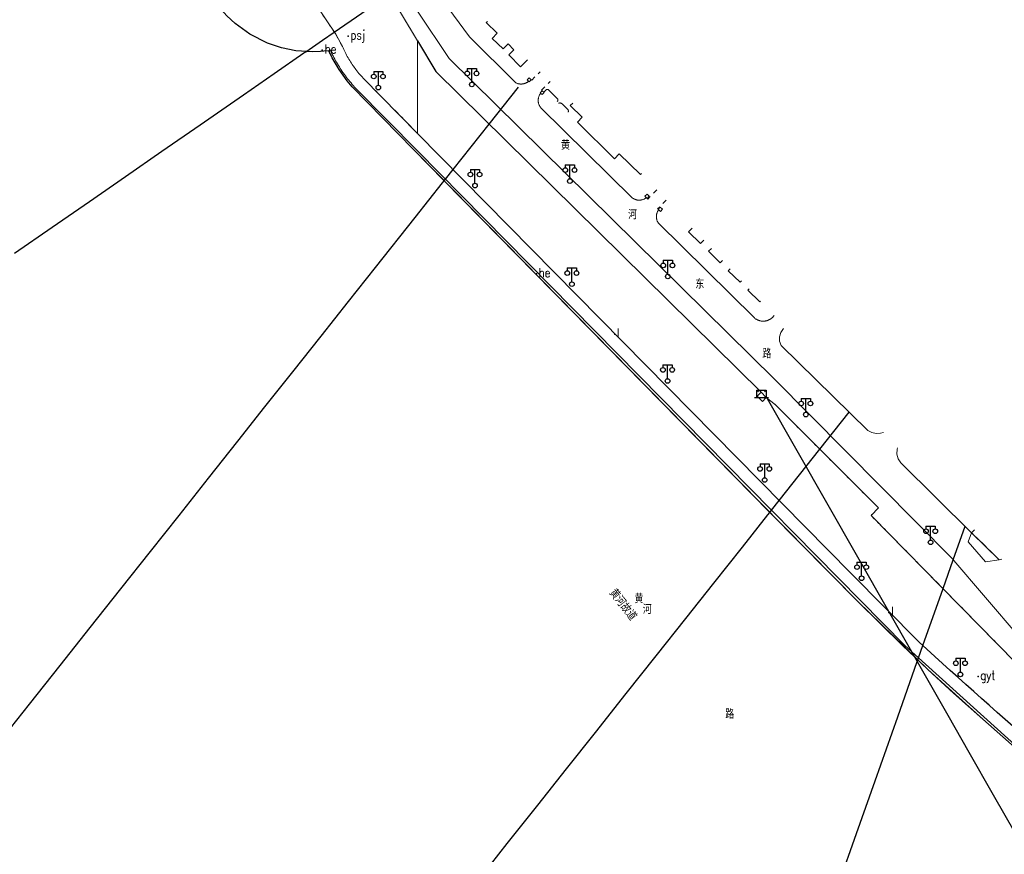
# Model space of a CAD drawing. Extents: x 39508475 to 39522402, y 3783947 to 3795549.
# Tile 160 of 256: x 39518164 to 39518377, y 3790756 to 3790937. Entities that reach past the tile are written whole.
import ezdxf
from ezdxf.enums import TextEntityAlignment as Align

# ---------------------------------------------------------------- set-up
doc = ezdxf.new("R2010")
doc.units = 0
doc.header["$PDSIZE"] = 0.2
doc.linetypes.add('X0', pattern=[4, 3, -1])
doc.linetypes.add('X6', pattern=[2, 1, -1])
doc.layers.get('0').update_dxf_attribs({"linetype": 'CONTINUOUS'})
for name, color, linetype in [('DLSS', 4, 'CONTINUOUS'), ('JCDL_JMDD_F', 231, 'CONTINUOUS'), ('JCDL_JMDM_F', 231, 'CONTINUOUS'), ('JCDL_JMDX_F', 231, 'CONTINUOUS'), ('JCDL_JT_ZJ', 100, 'CONTINUOUS'), ('JCDL_SX_ZJ', 5, 'CONTINUOUS'), ('JCDL_ZBM', 3, 'CONTINUOUS'), ('JMD', 6, 'CONTINUOUS'), ('SXSS', 5, 'CONTINUOUS'), ('zdh', 7, 'CONTINUOUS'), ('断面线', 2, 'CONTINUOUS')]:
    doc.layers.add(name, color=color, linetype=linetype)
for name, color, linetype, lineweight in [('JCDL_JMDX', 1, 'CONTINUOUS', 0), ('JCDL_SXM', 5, 'CONTINUOUS', 0), ('JCDL_ZBX_F', 7, 'CONTINUOUS', 0), ('QT_SYT_ZJ', 7, 'CONTINUOUS', 0), ('TEXTL_ZJ', 7, 'CONTINUOUS', 0)]:
    doc.layers.add(name, color=color, linetype=linetype, lineweight=lineweight)
doc.styles.add('HZ', font='rs', dxfattribs={"width": 0.8, "bigfont": 'hztxt'})
doc.linetypes.add('10422', pattern='A,2,[150,AAA.SHX,S=1,R=0,X=0,Y=1],2,[177,AAA.SHX,S=1,R=0,X=0,Y=0.8],1e-09', length=4)
doc.linetypes.add('X19', pattern='A,4.5,[145,symbolx.shx,S=1,R=0,X=0,Y=1],4.5,-0.5,[146,symbolx.shx,S=1,R=0,X=0,Y=0],-0.5', length=10)

# ---------------------------------------------------------------- blocks, each defined once
blk = doc.blocks.new('3521000')
at = {"color": 0}
for p, q in [((-1, 3.5), (1, 3.5)), ((0, 0.5), (0, 3.5))]:
    blk.add_line(p, q, dxfattribs=at)
at = {"color": 0, "linetype": 'Continuous', "flags": 128}
for points in [[(-1, 3.5), (-1, 2.9)], [(1, 3.5), (1, 2.9)]]:
    blk.add_lwpolyline(points, dxfattribs=at)
at = {"color": 0}
for centre in [(-1, 2.4), (1, 2.4), (0, 0)]:
    blk.add_circle(centre, 0.5, dxfattribs=at)
blk = doc.blocks.new('3552000')
at = {"color": 0}
for p, q in [((-1.5, 0), (1.5, 0)), ((-1, 1.6), (-0.65, 1.25)), ((-1, 1.6), (1, 1.6)), ((-1, 0), (-1, 1.6)), ((1, 1.6), (0.65, 1.25)), ((1, 1.6), (1, 0))]:
    blk.add_line(p, q, dxfattribs=at)

msp = doc.modelspace()

# ---------------------------------------------------------------- linework, layer by layer
at = {"layer": 'DLSS', "linetype": 'X6', "lineweight": 0}
for points in [[(39518237.71801, 3790952.87518), (39518250, 3790932.38087)], [(39518250, 3790912.36724), (39518238.228, 3790924.322), (39518237.99553, 3790924.5738), (39518237.76694, 3790924.82913), (39518237.54198, 3790925.08768), (39518237.32069, 3790925.34937), (39518237.10313, 3790925.61417), (39518236.88934, 3790925.88201), (39518236.67935, 3790926.15285), (39518236.47321, 3790926.42664), (39518236.27096, 3790926.70331), (39518236.12, 3790926.916), (39518236.07264, 3790926.98281), (39518235.87829, 3790927.26508), (39518235.68795, 3790927.55007), (39518235.50166, 3790927.83773), (39518235.31945, 3790928.12799), (39518235.14137, 3790928.4208), (39518234.96744, 3790928.71609), (39518234.7977, 3790929.01382), (39518234.63219, 3790929.31391), (39518234.47094, 3790929.61631), (39518234.31397, 3790929.92096), (39518234.16133, 3790930.2278), (39518234.01304, 3790930.53677), (39518233.86913, 3790930.8478), (39518233.73001, 3790931.161), (39518232.303, 3790933.81601), (39518227.974, 3790940.22001)], [(39518274.57, 3790923.979), (39518274.694, 3790923.854), (39518276.49969, 3790925.6905)], [(39518276.929, 3790921.592), (39518276.83301, 3790921.695), (39518278.6896, 3790923.58573)], [(39518301.73396, 3790900.12375), (39518299.80836, 3790898.15601), (39518299.651, 3790898.31)], [(39518303.78787, 3790897.92525), (39518301.94603, 3790896.04059), (39518302.051, 3790895.938)], [(39518325.458, 3790855.208), (39518327.428, 3790853.619), (39518349.735, 3790831.28), (39518348.121, 3790829.675), (39518363.456, 3790814.06599), (39518383.559, 3790793.564)]]:
    msp.add_lwpolyline(points, dxfattribs=at)
at = {"layer": 'DLSS', "linetype": 'Continuous', "lineweight": 20}
for points in [[(39518250, 3790938.77864), (39518256.819, 3790928.587), (39518327.23101, 3790859.193), (39518365.567, 3790820.415), (39518380.14501, 3790803.426)], [(39518375.86599, 3790820.08099), (39518372.853, 3790819.628), (39518369.114, 3790823.96699), (39518369.87201, 3790825.92399)]]:
    msp.add_lwpolyline(points, dxfattribs=at)
at = {"layer": 'DLSS'}
for points in [[(39518250, 3790932.38087), (39518253.972, 3790925.753), (39518324.306, 3790856.323)], [(39518421.44723, 3790750), (39518417.159, 3790753.473), (39518401.636, 3790765.57301), (39518382.271, 3790780.99699), (39518380.5558, 3790782.49191), (39518378.84386, 3790783.99056), (39518377.13493, 3790785.49264), (39518375.42903, 3790786.99816), (39518373.72615, 3790788.5071), (39518373.639, 3790788.585), (39518372.02632, 3790790.01946), (39518370.32952, 3790791.53523), (39518368.63578, 3790793.05442), (39518366.94509, 3790794.577), (39518365.25747, 3790796.10298), (39518363.57291, 3790797.63235), (39518361.89144, 3790799.1651), (39518360.21305, 3790800.70122), (39518358.538, 3790802.241), (39518343.735, 3790817.177), (39518250, 3790912.36724)]]:
    msp.add_lwpolyline(points, dxfattribs=at)
at = {"layer": 'JCDL_JMDM_F', "lineweight": 0}
msp.add_lwpolyline([(39518323.486, 3790855.46799), (39518324.306, 3790856.323), (39518325.458, 3790855.208), (39518324.64308, 3790854.3583), (39518323.486, 3790855.46799)], dxfattribs=at)
at = {"layer": 'JCDL_JMDX', "color": 6, "linetype": 'X19', "lineweight": 0}
for points in [[(39518253.075, 3790944.38801), (39518261.206, 3790933.279), (39518271.19499, 3790923.35199), (39518271.29088, 3790923.30094), (39518271.38909, 3790923.2545), (39518271.48924, 3790923.21239), (39518271.59113, 3790923.17472), (39518271.69458, 3790923.14154), (39518271.79938, 3790923.11292), (39518271.90533, 3790923.08892), (39518272.01224, 3790923.06959), (39518272.11989, 3790923.05495), (39518272.22807, 3790923.04504), (39518272.33659, 3790923.03988), (39518272.349, 3790923.03999), (39518272.44522, 3790923.03948), (39518272.55378, 3790923.04384), (39518272.66203, 3790923.05294), (39518272.76978, 3790923.06678), (39518272.87683, 3790923.08532), (39518272.98296, 3790923.10853), (39518273.08797, 3790923.13637), (39518273.19166, 3790923.16878), (39518273.29383, 3790923.2057), (39518273.39429, 3790923.24706), (39518273.49284, 3790923.29278), (39518273.58929, 3790923.34277), (39518273.68346, 3790923.39694), (39518273.77517, 3790923.45518), (39518273.86424, 3790923.51738), (39518273.9505, 3790923.58341), (39518274.03352, 3790923.65347)], [(39518231.05901, 3790930.531), (39518231.21913, 3790930.17451), (39518231.38427, 3790929.82032), (39518231.55402, 3790929.46831), (39518231.72834, 3790929.11854), (39518231.90721, 3790928.77107), (39518232.09058, 3790928.42597), (39518232.27845, 3790928.08328), (39518232.47076, 3790927.74307), (39518232.66749, 3790927.4054), (39518232.8686, 3790927.07032), (39518233.07407, 3790926.73789), (39518233.28385, 3790926.40817), (39518233.49791, 3790926.08121), (39518233.71622, 3790925.75707), (39518233.865, 3790925.542), (39518233.93873, 3790925.4358), (39518234.16541, 3790925.11746), (39518234.39622, 3790924.80209), (39518234.63112, 3790924.48977), (39518234.87008, 3790924.18053), (39518235.11304, 3790923.87444), (39518235.35997, 3790923.57154), (39518235.61083, 3790923.27188), (39518235.86558, 3790922.97552), (39518236.12416, 3790922.6825), (39518236.38655, 3790922.39288), (39518236.65299, 3790922.107), (39518250, 3790908.55554)], [(39518299.50182, 3790898.43992), (39518299.41459, 3790898.37318), (39518299.32425, 3790898.3107), (39518299.23123, 3790898.25228), (39518299.13572, 3790898.19803), (39518299.0379, 3790898.14807), (39518298.93796, 3790898.10249), (39518298.83611, 3790898.06138), (39518298.73253, 3790898.02481), (39518298.62743, 3790897.99287), (39518298.52103, 3790897.96561), (39518298.41352, 3790897.9431), (39518298.30512, 3790897.92536), (39518298.19604, 3790897.91244), (39518298.08649, 3790897.90436), (39518297.9767, 3790897.90114), (39518297.86687, 3790897.90279), (39518297.82699, 3790897.905), (39518297.75722, 3790897.9093), (39518297.64797, 3790897.92065), (39518297.53932, 3790897.93683), (39518297.4315, 3790897.95781), (39518297.32472, 3790897.98354), (39518297.21917, 3790898.01397), (39518297.11508, 3790898.04904), (39518297.01265, 3790898.08869), (39518296.91207, 3790898.13284), (39518296.81354, 3790898.18139), (39518296.71726, 3790898.23426), (39518296.62341, 3790898.29134), (39518296.53219, 3790898.35253), (39518296.44401, 3790898.41801), (39518276.658, 3790917.914), (39518276.58823, 3790918.00269), (39518276.52288, 3790918.09469), (39518276.46174, 3790918.18955), (39518276.40494, 3790918.28707), (39518276.3526, 3790918.38705), (39518276.30483, 3790918.48929), (39518276.26171, 3790918.59358), (39518276.22334, 3790918.69971), (39518276.1898, 3790918.80746), (39518276.16116, 3790918.91662), (39518276.13747, 3790919.02696), (39518276.11878, 3790919.13825), (39518276.10513, 3790919.25027), (39518276.105, 3790919.256), (39518276.09655, 3790919.3628), (39518276.09305, 3790919.4756), (39518276.09465, 3790919.58844), (39518276.10133, 3790919.70109), (39518276.11309, 3790919.81333), (39518276.1299, 3790919.92492), (39518276.15173, 3790920.03564), (39518276.17853, 3790920.14527), (39518276.21025, 3790920.25357), (39518276.24682, 3790920.36033), (39518276.28817, 3790920.46534), (39518276.33422, 3790920.56837), (39518276.38487, 3790920.66921), (39518276.44001, 3790920.76768), (39518276.49954, 3790920.86355), (39518276.56334, 3790920.95664), (39518276.6316, 3790921.04649)], [(39518250, 3790908.55554), (39518355.39899, 3790801.542), (39518379.921, 3790779.38601), (39518400.135, 3790763.31501), (39518415.391, 3790751.458), (39518417.16818, 3790750)], [(39518302.16825, 3790895.82322), (39518302.10396, 3790895.73613), (39518302.04395, 3790895.64602), (39518301.988, 3790895.55334), (39518301.93624, 3790895.45825), (39518301.88876, 3790895.36096), (39518301.84565, 3790895.26165), (39518301.80701, 3790895.16052), (39518301.7729, 3790895.05777), (39518301.7434, 3790894.95361), (39518301.71857, 3790894.84823), (39518301.69846, 3790894.74186), (39518301.68309, 3790894.63469), (39518301.67251, 3790894.52695), (39518301.66674, 3790894.41884), (39518301.66599, 3790894.355), (39518301.66578, 3790894.31059), (39518301.66965, 3790894.20239), (39518301.67832, 3790894.09448), (39518301.69179, 3790893.98706), (39518301.71003, 3790893.88034), (39518301.73299, 3790893.77455), (39518301.76064, 3790893.66988), (39518301.79293, 3790893.56654), (39518301.82978, 3790893.46475), (39518301.87112, 3790893.36469), (39518301.91688, 3790893.26657), (39518301.96696, 3790893.17059), (39518302.02126, 3790893.07693), (39518302.08, 3790892.98601), (39518322.91099, 3790872.406), (39518323.00423, 3790872.32772), (39518323.10103, 3790872.25387), (39518323.20091, 3790872.18426), (39518323.30371, 3790872.11902), (39518323.40922, 3790872.05828), (39518323.51725, 3790872.00213), (39518323.6276, 3790871.95069), (39518323.74006, 3790871.90406), (39518323.85443, 3790871.86231), (39518323.97049, 3790871.82553), (39518324.08803, 3790871.79379), (39518324.20682, 3790871.76714), (39518324.32666, 3790871.74564), (39518324.44731, 3790871.72931), (39518324.56855, 3790871.71821), (39518324.611, 3790871.716), (39518324.69016, 3790871.71234), (39518324.8119, 3790871.71171), (39518324.93356, 3790871.71633), (39518325.05491, 3790871.72619), (39518325.17572, 3790871.74127), (39518325.29577, 3790871.76154), (39518325.41484, 3790871.78696), (39518325.5327, 3790871.8175), (39518325.64913, 3790871.85308), (39518325.76392, 3790871.89365), (39518325.87686, 3790871.93912), (39518325.98773, 3790871.98942), (39518326.09633, 3790872.04445), (39518326.20246, 3790872.10411), (39518326.30592, 3790872.16829), (39518326.40652, 3790872.23687), (39518326.50407, 3790872.30971), (39518326.59839, 3790872.3867), (39518326.68901, 3790872.46799), (39518327.13876, 3790872.93043)], [(39518329.14701, 3790870.095), (39518328.56616, 3790869.29844), (39518328.27895, 3790868.35528), (39518328.31684, 3790867.3701), (39518328.676, 3790866.452), (39518347.42499, 3790848.041), (39518348.28611, 3790847.60314), (39518349.23066, 3790847.40023), (39518350.19571, 3790847.44539), (39518350.77648, 3790847.62859)], [(39518353.858, 3790844.33012), (39518353.75981, 3790844.01756), (39518353.73044, 3790842.95718), (39518354.01028, 3790841.93396), (39518354.57522, 3790841.03611), (39518369.87201, 3790825.92399)]]:
    msp.add_lwpolyline(points, dxfattribs=at)
at = {"layer": 'JCDL_JMDX_F', "linetype": 'Continuous', "lineweight": 0}
for points in [[(39518274.13899, 3790923.548), (39518274.57, 3790923.979), (39518274.14574, 3790924.40326), (39518273.71473, 3790923.97226), (39518274.03352, 3790923.65347), (39518274.13899, 3790923.548)], [(39518276.516, 3790921.15599), (39518276.929, 3790921.592), (39518277.3646, 3790921.17938), (39518276.9516, 3790920.74337), (39518276.6316, 3790921.04649), (39518276.516, 3790921.15599)], [(39518299.18199, 3790898.753), (39518299.50182, 3790898.43992), (39518299.65699, 3790898.288), (39518300.1187, 3790898.75962), (39518299.6437, 3790899.22463), (39518299.18199, 3790898.753)], [(39518302.051, 3790895.938), (39518302.16825, 3790895.82322), (39518302.52599, 3790895.473), (39518302.9877, 3790895.94463), (39518302.5127, 3790896.40963), (39518302.051, 3790895.938)]]:
    msp.add_lwpolyline(points, dxfattribs=at)
at = {"layer": 'JCDL_SXM', "linetype": 'Continuous', "lineweight": 0}
msp.add_lwpolyline([(39518250, 3790908.01458), (39518288.21458, 3790869.02376), (39518324.02701, 3790832.56846), (39518345.27717, 3790811.07064), (39518354.904, 3790801.54), (39518360.36681, 3790796.35909), (39518365.97827, 3790791.19732), (39518372.27501, 3790785.57387), (39518379.749, 3790779.03799), (39518399.707, 3790763.136), (39518415.254, 3790751.118), (39518416.62715, 3790750)], dxfattribs=at)
at = {"layer": 'JCDL_ZBM', "linetype": 'Continuous', "lineweight": 0}
for points in [[(39518237.71801, 3790952.87518), (39518250, 3790932.38087)], [(39518250, 3790932.38087), (39518250, 3790912.36724), (39518238.228, 3790924.322), (39518237.99553, 3790924.5738), (39518237.76693, 3790924.82914), (39518237.54197, 3790925.08768), (39518237.3207, 3790925.34937), (39518237.10314, 3790925.61418), (39518236.88934, 3790925.88202), (39518236.67935, 3790926.15287), (39518236.47321, 3790926.42664), (39518236.27095, 3790926.7033), (39518236.07263, 3790926.9828), (39518235.87829, 3790927.26508), (39518235.68795, 3790927.55007), (39518235.50166, 3790927.83774), (39518235.31945, 3790928.12799), (39518235.14137, 3790928.4208), (39518234.96744, 3790928.71609), (39518234.7977, 3790929.01382), (39518234.63218, 3790929.31391), (39518234.47094, 3790929.61631), (39518234.31397, 3790929.92096), (39518234.16132, 3790930.2278), (39518234.01303, 3790930.53677), (39518233.86912, 3790930.84781), (39518233.73001, 3790931.161), (39518232.303, 3790933.81601), (39518227.974, 3790940.22001)], [(39518377.13494, 3790785.49264), (39518375.42902, 3790786.99815), (39518373.72615, 3790788.5071), (39518372.02631, 3790790.01945), (39518370.32952, 3790791.53524), (39518368.63578, 3790793.05441), (39518366.94508, 3790794.577), (39518365.25746, 3790796.10298), (39518363.57292, 3790797.63235), (39518361.89143, 3790799.1651), (39518360.21305, 3790800.70123), (39518358.538, 3790802.241), (39518343.735, 3790817.177), (39518250, 3790912.36724), (39518250, 3790932.38087), (39518253.972, 3790925.753), (39518324.306, 3790856.323), (39518323.486, 3790855.46799)], [(39518323.486, 3790855.46799), (39518324.64308, 3790854.3583), (39518325.458, 3790855.208), (39518327.428, 3790853.619), (39518349.735, 3790831.28), (39518348.121, 3790829.675), (39518363.456, 3790814.06599), (39518383.559, 3790793.564)], [(39518376.42169, 3790820.17793), (39518375.86599, 3790820.08099), (39518369.87201, 3790825.92399), (39518370.47533, 3790826.54292)]]:
    msp.add_lwpolyline(points, dxfattribs=at)
at = {"layer": 'JCDL_ZBX_F', "color": 114, "linetype": 'X0', "lineweight": 0, "true_color": 0x009944}
for points in [[(39518280.23, 3790919.281), (39518280.26448, 3790919.31599), (39518280.2943, 3790919.35506), (39518280.31938, 3790919.39733), (39518280.33938, 3790919.44223), (39518280.35403, 3790919.48915), (39518280.36312, 3790919.53745), (39518280.36654, 3790919.58648), (39518280.366, 3790919.6), (39518280.36424, 3790919.63558), (39518280.35625, 3790919.68408), (39518280.34268, 3790919.73132), (39518280.32371, 3790919.77666), (39518280.2996, 3790919.81949), (39518280.27068, 3790919.85923), (39518280.237, 3790919.895), (39518278.224, 3790921.823), (39518278.1919, 3790921.84418), (39518278.1574, 3790921.86121), (39518278.12117, 3790921.87418), (39518278.08369, 3790921.8829), (39518278.04546, 3790921.88727), (39518278.03084, 3790921.8874), (39518278.00699, 3790921.88722), (39518277.96877, 3790921.88276), (39518277.93131, 3790921.87394), (39518277.89512, 3790921.86088), (39518277.86066, 3790921.84376), (39518277.82839, 3790921.8228), (39518277.79899, 3790921.798), (39518277.2847, 3790921.25506)], [(39518282.55801, 3790916.95399), (39518282.58396, 3790916.98944), (39518282.60531, 3790917.02787), (39518282.62209, 3790917.06849), (39518282.63407, 3790917.11078), (39518282.64111, 3790917.15417), (39518282.64172, 3790917.16594), (39518282.6431, 3790917.19808), (39518282.64002, 3790917.24193), (39518282.63192, 3790917.28513), (39518282.61889, 3790917.32711), (39518282.60111, 3790917.36731), (39518282.57882, 3790917.4052), (39518282.552, 3790917.43999), (39518281.267, 3790918.74301), (39518281.22595, 3790918.78418), (39518281.18091, 3790918.821), (39518281.13263, 3790918.85344), (39518281.08153, 3790918.88122), (39518281.02805, 3790918.9041), (39518280.97266, 3790918.92187), (39518280.94286, 3790918.92866), (39518280.91586, 3790918.93438), (39518280.85813, 3790918.94152), (39518280.79999, 3790918.94323), (39518280.74194, 3790918.93948), (39518280.6845, 3790918.93033), (39518280.62817, 3790918.91584), (39518280.57344, 3790918.89614), (39518280.521, 3790918.871)], [(39518375.86599, 3790820.08099), (39518369.87201, 3790825.92399), (39518370.47533, 3790826.54292)], [(39518376.42169, 3790820.17793), (39518375.86599, 3790820.08099)]]:
    msp.add_lwpolyline(points, dxfattribs=at)
at = {"layer": 'JMD', "color": 6, "linetype": 'Continuous', "lineweight": 0}
for points in [[(39518273.79034, 3790928.29452), (39518272.294, 3790926.776), (39518269.77501, 3790929.38399), (39518270.84428, 3790930.47001), (39518269.57295, 3790931.72178), (39518268.49599, 3790930.628), (39518266.15801, 3790932.93001), (39518267.2311, 3790934.02757), (39518264.86999, 3790936.336), (39518265.13819, 3790936.61032)], [(39518298.43902, 3790903.65066), (39518298.217, 3790903.42499), (39518293.6293, 3790907.93846), (39518292.58601, 3790906.878), (39518284.592, 3790914.772), (39518285.6453, 3790915.83865), (39518283.051, 3790918.365), (39518283.57252, 3790918.89263)], [(39518311.91285, 3790889.22825), (39518311.23999, 3790888.536), (39518308.634, 3790891.069), (39518309.4356, 3790891.8799)], [(39518315.99997, 3790884.8534), (39518315.501, 3790884.34301), (39518312.955, 3790886.832), (39518313.5651, 3790887.45969)], [(39518320.0958, 3790880.46922), (39518319.767, 3790880.133), (39518317.22901, 3790882.615), (39518317.66986, 3790883.06595)], [(39518324.2055, 3790876.07019), (39518324.056, 3790875.91701), (39518321.477, 3790878.449), (39518321.73586, 3790878.7137)]]:
    msp.add_lwpolyline(points, dxfattribs=at)
at = {"layer": 'SXSS', "linetype": '10422', "flags": 128}
msp.add_lwpolyline([(39518449.48473, 3790737.8652), (39518441.447, 3790733.275), (39518441.23401, 3790733.11754), (39518440.53084, 3790732.75076), (39518440.27996, 3790732.66579), (39518439.89322, 3790732.57518), (39518439.49862, 3790732.5298), (39518438.96936, 3790732.54064), (39518438.707, 3790732.577), (39518436.662, 3790733.46), (39518433.87201, 3790735.47201), (39518426.351, 3790742.08299), (39518415.254, 3790751.118), (39518399.707, 3790763.136), (39518379.749, 3790779.03799), (39518372.27501, 3790785.57387), (39518360.36681, 3790796.35909), (39518345.27717, 3790811.07064), (39518326.23183, 3790830.33795), (39518255.78288, 3790902.11424), (39518235.85, 3790922.452), (39518234.77605, 3790923.76418), (39518233.05791, 3790926.18279), (39518232.17208, 3790927.62865), (39518231.55519, 3790928.74082), (39518230.798, 3790930.258), (39518229.73735, 3790930.12785), (39518229.02759, 3790930.06598), (39518227.2481, 3790929.99781), (39518223.69639, 3790930.23255), (39518220.55504, 3790930.86308), (39518217.51696, 3790931.88075), (39518213.70861, 3790933.81154), (39518210.54336, 3790936.1151), (39518208.72678, 3790937.82194), (39518207.08466, 3790939.69723), (39518205.44143, 3790942.02384), (39518204.54957, 3790943.56522), (39518203.48533, 3790945.81925), (39518202.75114, 3790947.82594), (39518202.35573, 3790949.19471), (39518202.03703, 3790950.58335), (39518201.66668, 3790953.04833), (39518201.54121, 3790955.18142), (39518201.65107, 3790958.02769), (39518201.88008, 3790959.79371), (39518202.31596, 3790961.88555), (39518203.0426, 3790964.26993), (39518203.56085, 3790965.59708), (39518204.15206, 3790966.89337), (39518204.64227, 3790967.84292), (39518204.99089, 3790968.46424), (39518205.172, 3790968.77099), (39518204.66604, 3790969.82759), (39518202.59546, 3790974.0312), (39518200.453, 3790978.19865), (39518198.815, 3790981.26999), (39518197.67481, 3790983.35521), (39518193.00101, 3790991.478), (39518192.23824, 3790991.09723), (39518191.26253, 3790990.79084), (39518190.58903, 3790990.68189), (39518189.73688, 3790990.65556), (39518188.72249, 3790990.78548), (39518187.7455, 3790991.08775), (39518187.28017, 3790991.30089), (39518186.69161, 3790991.64594), (39518186.41318, 3790991.84328), (39518185.77099, 3790992.404), (39518181.01013, 3791000), (39518175.91501, 3791008.15599), (39518174.80978, 3791009.97604), (39518174.75824, 3791010.12538), (39518174.57262, 3791010.89244), (39518174.50677, 3791011.67888), (39518174.58784, 3791012.62203), (39518174.81422, 3791013.46183), (39518175.42943, 3791014.64913), (39518176.15453, 3791015.4814), (39518176.90599, 3791016.05692), (39518176.44947, 3791016.61859), (39518170.488, 3791023.95199), (39518157.722, 3791038.938), (39518157.4625, 3791040.03786), (39518157.32633, 3791041.38675), (39518157.38317, 3791042.74133), (39518157.57772, 3791043.85451), (39518146.18148, 3791045.56442), (39518146.93326, 3791046.09172), (39518147.68505, 3791046.61903), (39518148.33873, 3791047.26398), (39518148.9924, 3791047.90893), (39518149.35075, 3791048.40529), (39518149.64756, 3791048.81639), (39518148.39507, 3791049.21139), (39518146.2295, 3791049.95385), (39518142.77179, 3791051.56288), (39518140.80917, 3791052.74146), (39518139.24882, 3791053.83937), (39518137.19269, 3791055.54363), (39518134.49532, 3791058.35119), (39518133.13987, 3791060.09613), (39518132.28324, 3791061.35953), (39518130.44235, 3791064.69956), (39518129.69049, 3791066.45308), (39518129.17343, 3791067.88925), (39518128.73095, 3791069.41923), (39518128.43949, 3791070.59437), (39518126.70989, 3791069.24333), (39518125.28107, 3791067.47443), (39518123.365, 3791076.923), (39518119.27251, 3791078.92722), (39518116.00501, 3791080.71503), (39518112.10907, 3791083.49032), (39518107.50253, 3791087.64618), (39518102.45174, 3791092.54609), (39518097.621, 3791098.276), (39518098.716, 3791098.99899)], dxfattribs=at)
at = {"layer": 'zdh', "linetype": 'Continuous'}
for p in [(39518234.97, 3790933.417, 37.064), (39518229.39, 3790930.372, 36.689), (39518275.71, 3790881.961, 36.607), (39518292.66, 3790868.899, 36.765), (39518351.95, 3790808.634, 36.868), (39518371.26, 3790794.834, 37.296)]:
    msp.add_point(p, dxfattribs=at)
at = {"layer": '断面线', "color": 1, "flags": 128}
for points in [[(39518162.80914, 3790886.42986), (39518170.92473, 3790892.04701), (39518179.01914, 3790897.6495), (39518186.81407, 3790903.0447), (39518194.69027, 3790908.49615), (39518202.95723, 3790914.21807), (39518212.36717, 3790920.73109), (39518218.95757, 3790925.29258), (39518225.41808, 3790929.76417), (39518225.82377, 3790930.03241), (39518229.40417, 3790932.52312), (39518231.97441, 3790934.30209), (39518243.90141, 3790942.55728), (39518252.2107, 3790948.3085)], [(39518160.54433, 3790781.9163), (39518166.02037, 3790788.82745), (39518172.64276, 3790797.1854), (39518179.13951, 3790805.38476), (39518185.79261, 3790813.78146), (39518192.1936, 3790821.85997), (39518198.39436, 3790829.68578), (39518204.74977, 3790837.70677), (39518211.1181, 3790845.74406), (39518216.98249, 3790853.14535), (39518222.98269, 3790860.71804), (39518229.15147, 3790868.50348), (39518235.08476, 3790875.99172), (39518240.92226, 3790883.35906), (39518249.48882, 3790894.17069), (39518255.42355, 3790901.66074), (39518255.78288, 3790902.11424), (39518256.03309, 3790902.43003), (39518257.7061, 3790904.54149), (39518265.49787, 3790914.37527), (39518271.85504, 3790922.39848)], [(39518379.36918, 3790760.80725), (39518374.63792, 3790769.10663), (39518369.35787, 3790778.36868), (39518364.79492, 3790786.37281), (39518357.90031, 3790798.46705), (39518357.6133, 3790798.97051), (39518356.94224, 3790800.14765), (39518351.97234, 3790808.86566), (39518325.43136, 3790855.42274)], [(39518263.94431, 3790751.7266), (39518269.41996, 3790758.63726), (39518276.00913, 3790766.95328), (39518282.24071, 3790774.81798), (39518288.49997, 3790782.71762), (39518295.14018, 3790791.09804), (39518301.60904, 3790799.26221), (39518308.04957, 3790807.39062), (39518314.10936, 3790815.03852), (39518320.27144, 3790822.81551), (39518325.78959, 3790829.77982), (39518326.23183, 3790830.33795), (39518326.59101, 3790830.79127), (39518328.25763, 3790832.89466), (39518337.04643, 3790843.98677), (39518343.39466, 3790851.99868)], [(39518341.15569, 3790750), (39518344.9865, 3790760.85076), (39518349.01364, 3790772.25759), (39518353.90327, 3790786.10746), (39518358.12662, 3790798.07006), (39518358.23602, 3790798.37992), (39518358.39629, 3790798.8339), (39518359.33915, 3790801.50455), (39518363.68976, 3790813.8276), (39518365.8847, 3790820.04475), (39518368.4544, 3790827.32342)]]:
    msp.add_lwpolyline(points, dxfattribs=at)

# ---------------------------------------------------------------- block references
at = {"layer": 'JCDL_JMDD_F'}
for name, p in [('3521000', (39518241.51471, 3790922.27832)), ('3521000', (39518261.74501, 3790922.93401)), ('3521000', (39518282.95801, 3790902.026)), ('3521000', (39518262.42501, 3790901.05502)), ('3521000', (39518304.148, 3790881.392)), ('3521000', (39518283.3861, 3790879.72869)), ('3521000', (39518304.08472, 3790858.76889)), ('3552000', (39518324.43136, 3790855.17368)), ('3521000', (39518334.00101, 3790851.499)), ('3521000', (39518325.10413, 3790837.34069)), ('3521000', (39518361.00501, 3790823.845)), ('3521000', (39518346.07467, 3790816.07079)), ('3521000', (39518367.454, 3790795.27039))]:
    msp.add_blockref(name, p, dxfattribs=at)

# ---------------------------------------------------------------- texts
at = {"layer": 'JCDL_JT_ZJ', "style": 'HZ', "width": 0.8}
for s, p in [('黄', (39518281.03343, 3790908.29292)), ('河', (39518295.55805, 3790893.25347)), ('东', (39518310.08267, 3790878.21401)), ('路', (39518324.60729, 3790863.17456))]:
    msp.add_text(s, height=1.8, dxfattribs=at).set_placement(p, align=Align.BOTTOM_LEFT)
at = {"layer": 'JCDL_SX_ZJ', "lineweight": 0, "style": 'HZ', "width": 0.8}
for s, p in [('黄', (39518296.9178, 3790810.1432)), ('河', (39518298.7196, 3790807.8219))]:
    msp.add_text(s, height=1.8, dxfattribs=at).set_placement(p, align=Align.BOTTOM_LEFT)
at = {"layer": 'QT_SYT_ZJ', "style": 'HZ', "width": 0.8}
msp.add_text('路', height=1.8, dxfattribs=at).set_placement((39518316.56523, 3790785.15989), align=Align.BOTTOM_LEFT)
at = {"layer": 'TEXTL_ZJ', "style": 'HZ', "width": 0.8}
msp.add_text('黄河故道', height=1.8, rotation=-52.1820115, dxfattribs=at).set_placement((39518290.897, 3790812.50577), align=Align.BOTTOM_LEFT)
at = {"layer": 'zdh', "linetype": 'Continuous', "style": 'HZ', "width": 0.8}
for s, p in [('psj', (39518235.47, 3790932.667, 37.064)), ('he', (39518229.89, 3790929.622, 36.689)), ('he', (39518276.21, 3790881.211, 36.607)), ('l', (39518293.16, 3790868.149, 36.765)), ('l', (39518352.45, 3790807.884, 36.868)), ('gyt', (39518371.76, 3790794.084, 37.296))]:
    msp.add_text(s, height=2, dxfattribs=at).set_placement(p)

doc.saveas('drawing.dxf')
